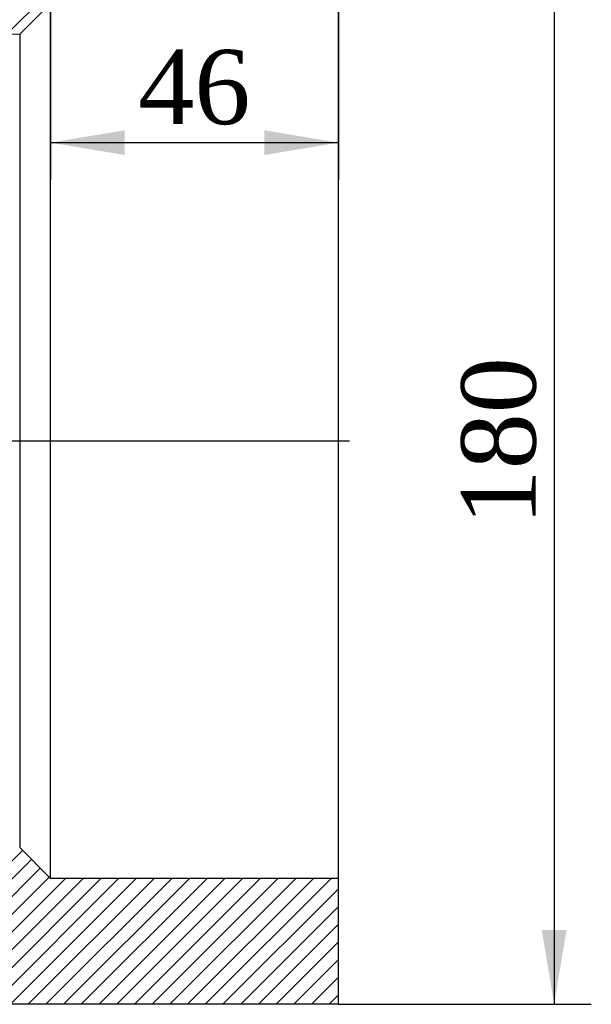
# Model space of a CAD drawing. Header units: millimetres. Extents: x 0 to 1174, y 0 to 830.
# Tile 2 of 15: x 319 to 411, y 428 to 585. Entities that reach past the tile are written whole.
import ezdxf
from ezdxf.enums import TextEntityAlignment as Align
from ezdxf.lldxf.tags import DXFTag

# ---------------------------------------------------------------- set-up
doc = ezdxf.new("R2010")
doc.units = ezdxf.units.MM
doc.header["$LTSCALE"] = 3.952569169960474
for name, color, linetype in [('CAP180G', 7, 'Continuous'), ('Default', 7, 'Continuous'), ('DV4_Default', 7, 'Continuous')]:
    doc.layers.add(name, color=color, linetype=linetype)
doc.styles.add('SEACAD_Times_New_Roman', font='times.ttf')
tags = doc.linetypes.add('CENTER2', pattern=[28.575000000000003, 19.05, -3.175, 3.175, -3.175]).pattern_tags.tags
tags[10:11] = [DXFTag(74, 4), DXFTag(75, 0), DXFTag(340, '0'), DXFTag(46, 0.0), DXFTag(50, 0.0), DXFTag(44, 0.0), DXFTag(45, 0.0)]
tags[8:9] = [DXFTag(74, 4), DXFTag(75, 0), DXFTag(340, '0'), DXFTag(46, 0.0), DXFTag(50, 0.0), DXFTag(44, 0.0), DXFTag(45, 0.0)]
tags[6:7] = [DXFTag(74, 4), DXFTag(75, 0), DXFTag(340, '0'), DXFTag(46, 0.0), DXFTag(50, 0.0), DXFTag(44, 0.0), DXFTag(45, 0.0)]
tags[4:5] = [DXFTag(74, 4), DXFTag(75, 0), DXFTag(340, '0'), DXFTag(46, 0.0), DXFTag(50, 0.0), DXFTag(44, 0.0), DXFTag(45, 0.0)]
doc.dimstyles.new('ANSImm', dxfattribs={"dimtxt": 11.85770750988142, "dimasz": 11.85770750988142, "dimexe": 5.928853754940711, "dimexo": 0, "dimgap": 2.964426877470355, "dimtad": 1, "dimdsep": 46, "dimtxsty": 'SEACAD_Times_New_Roman', "dimblk1": '_SE_FILLED', "dimblk2": '_SE_FILLED', "dimsah": 1, "dimcen": 5.928853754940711, "dimazin": 0, "dimtfac": 0.85, "dimtdec": 3, "dimtofl": 0, "dimtmove": 0, "dimatfit": 3, "dimfxl": 1, "dimarcsym": 0})

# ---------------------------------------------------------------- blocks, each defined once
blk = doc.blocks.new('SE6')
at = {"layer": 'CAP180G', "linetype": 'Continuous'}
h = blk.add_hatch(dxfattribs=at)
h.set_pattern_fill('LINE', scale=0.6299212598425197, angle=45, style=0)
h.set_pattern_definition([(45, (0, 0), (-1.414213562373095, 1.414213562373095), [])])
edge = h.paths.add_edge_path()
edge.add_arc((287.6520347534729, 482.014539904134), 10, 181.7357045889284, 240.5551451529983, ccw=False)
edge.add_line((277.6566229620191, 481.7116486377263), (277.3826126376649, 490.7539893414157))
edge.add_arc((272.3849067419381, 490.6025437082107), 5, 1.735704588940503, 55.21909834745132)
edge.add_line((275.2371058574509, 494.7092407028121), (272.5375747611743, 496.584129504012))
edge.add_arc((275.3897738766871, 500.6908264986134), 5, 177.4565126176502, 235.2190983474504, ccw=False)
edge.add_line((270.394699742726, 500.9127147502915), (271.1607336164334, 518.1574131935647))
edge.add_line((271.1607336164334, 518.1574131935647), (270.3946997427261, 535.4021116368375))
edge.add_arc((275.3897738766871, 535.6239998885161), 5, 124.78090165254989, 182.543487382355, ccw=False)
edge.add_line((272.5375747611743, 539.7306968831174), (275.237105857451, 541.6055856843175))
edge.add_arc((272.3849067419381, 545.7122826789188), 5, 304.78090165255, 358.2642954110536)
edge.add_line((277.3826126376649, 545.5608370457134), (277.6566229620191, 554.6031777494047))
edge.add_arc((287.6520347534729, 554.3002864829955), 10, 119.44485484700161, 178.2642954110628, ccw=False)
edge.add_arc((277.820321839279, 571.7168711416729), 10, 299.4448548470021, 332.6098072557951)
edge.add_line((286.6992632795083, 567.1163930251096), (287.2305399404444, 568.14175913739))
edge.add_line((287.2305399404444, 568.14175913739), (289.9552197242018, 577.2240250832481))
edge.add_arc((297.617830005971, 574.9252419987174), 8, 91.3445889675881, 163.3007557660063, ccw=False)
edge.add_line((297.4301072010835, 582.9230392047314), (300.4365792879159, 582.9845614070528))
edge.add_line((300.4365792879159, 582.9845614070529), (319.3214025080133, 583.1235795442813))
edge.add_line((319.3214025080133, 583.1235795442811), (324.2552361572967, 588.0574131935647))
edge.add_line((324.2552361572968, 588.0574131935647), (370.2552361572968, 588.0574131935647))
edge.add_line((370.2552361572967, 588.0574131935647), (370.2552361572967, 608.1574131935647))
edge.add_line((370.2552361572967, 608.1574131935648), (265.2552361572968, 608.1574131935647))
edge.add_arc((265.2552361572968, 593.1574131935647), 15, 90, 172.2385003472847)
edge.add_arc((815.5182524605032, 518.1574131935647), 570.3506884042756, 172.2385003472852, 178.2919762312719)
edge.add_line((245.4209732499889, 535.1574131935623), (243.4218618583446, 535.2170256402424))
edge.add_arc((815.5182524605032, 518.1574131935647), 572.3506884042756, 178.2919762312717, 178.948216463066)
edge.add_arc((295.2552361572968, 527.7089989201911), 52, 178.9482164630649, 180)
edge.add_line((243.2552361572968, 527.7089989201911), (243.2552361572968, 508.6058274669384))
edge.add_arc((295.2552361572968, 508.6058274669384), 52, 180, 181.0517835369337)
edge.add_arc((815.5182524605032, 518.1574131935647), 572.3506884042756, 181.0517835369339, 181.7080237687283)
edge.add_line((243.4218618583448, 501.0978007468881), (245.4209732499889, 501.1574131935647))
edge.add_arc((815.5182524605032, 518.1574131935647), 570.3506884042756, 181.7080237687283, 187.7614996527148)
edge.add_arc((265.2552361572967, 443.1574131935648), 15, 187.7614996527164, 270)
edge.add_line((265.2552361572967, 428.1574131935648), (370.2552361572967, 428.1574131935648))
edge.add_line((370.2552361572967, 428.1574131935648), (370.2552361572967, 448.2574131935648))
edge.add_line((370.2552361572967, 448.2574131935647), (324.2552361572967, 448.2574131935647))
edge.add_line((324.2552361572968, 448.2574131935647), (319.3214025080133, 453.1912468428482))
edge.add_line((319.3214025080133, 453.1912468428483), (300.4365792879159, 453.3302649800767))
edge.add_line((300.4365792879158, 453.3302649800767), (297.4301072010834, 453.3917871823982))
edge.add_arc((297.617830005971, 461.3895843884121), 8, 196.6992442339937, 268.6554110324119, ccw=False)
edge.add_line((289.9552197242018, 459.0908013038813), (287.2305399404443, 468.1730672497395))
edge.add_line((287.2305399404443, 468.1730672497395), (286.6992632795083, 469.1984333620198))
edge.add_arc((277.820321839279, 464.5979552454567), 10, 27.39019274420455, 60.55514515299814)
at = {"layer": 'CAP180G', "color": 7, "linetype": 'Continuous'}
for p, q in [((319.3214025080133, 583.1235795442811), (324.2552361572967, 588.0574131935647)), ((324.2552361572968, 448.2574131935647), (324.2552361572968, 588.0574131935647)), ((370.2552361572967, 448.2574131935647), (370.2552361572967, 588.0574131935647)), ((319.3214025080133, 583.1235795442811), (300.4365792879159, 582.9845614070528)), ((319.3214025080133, 583.1235795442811), (319.3214025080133, 453.1912468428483)), ((324.2552361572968, 448.2574131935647), (319.3214025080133, 453.1912468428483)), ((370.2552361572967, 448.2574131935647), (324.2552361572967, 448.2574131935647)), ((370.2552361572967, 428.1574131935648), (370.2552361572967, 448.2574131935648)), ((370.2552361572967, 428.1574131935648), (265.2552361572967, 428.1574131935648))]:
    blk.add_line(p, q, dxfattribs=at)
at = {"layer": 'DV4_Default', "color": 7, "linetype": 'CENTER2'}
blk.add_line((241.5052361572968, 518.1574131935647), (372.0052361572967, 518.1574131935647), dxfattribs=at)
blk = doc.blocks.new('DMBLK54')
at = {"layer": 'Default', "linetype": 'Continuous'}
for points in [[(257.0252786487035, 654.5442773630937), (245.1675710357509, 652.5679927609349), (257.0252786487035, 650.5917081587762)], [(358.3975285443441, 654.5442773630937), (358.3975285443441, 650.5917081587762), (370.2552361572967, 652.5679927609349)]]:
    blk.add_hatch(color=7, dxfattribs=at).paths.add_polyline_path(points)
at = {"layer": 'Default', "color": 7, "linetype": 'Continuous'}
for p, q in [((245.1675640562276, 518.1574131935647), (245.1675640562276, 658.4968465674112)), ((370.2552361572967, 518.1574131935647), (370.2552361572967, 658.4968465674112)), ((370.2552361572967, 652.5679927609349), (245.1675710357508, 652.5679927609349))]:
    blk.add_line(p, q, dxfattribs=at)
at = {"layer": 'Default', "color": 7, "linetype": 'Continuous', "style": 'SEACAD_Times_New_Roman'}
blk.add_text('125', height=11.85770750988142, dxfattribs=at).set_placement((297.2821218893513, 667.3901271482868), align=Align.TOP_LEFT)
blk = doc.blocks.new('_SE_FILLED')
at = {"color": 0}
blk.add_line((0, 0), (-1, 0), dxfattribs=at)
blk.add_solid([(0, 0), (-1, -0.1665), (-1, 0.1665), (0, 0)], dxfattribs=at)
blk = doc.blocks.new('DMBLK55')
at = {"layer": 'Default', "linetype": 'Continuous'}
for points in [[(406.663112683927, 596.299705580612), (404.6868280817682, 608.1574131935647), (402.7105434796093, 596.299705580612)], [(406.663112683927, 440.0151158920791), (402.7105434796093, 440.0151158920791), (404.6868280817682, 428.1574082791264)]]:
    blk.add_hatch(color=7, dxfattribs=at).paths.add_polyline_path(points)
at = {"layer": 'Default', "color": 7, "linetype": 'Continuous'}
for p, q in [((370.2552361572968, 608.1574131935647), (410.6156818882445, 608.1574131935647)), ((404.6868280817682, 608.1574131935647), (404.6868280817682, 428.1574082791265)), ((370.2552361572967, 428.1574131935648), (410.6156818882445, 428.1574131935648))]:
    blk.add_line(p, q, dxfattribs=at)
at = {"layer": 'Default', "color": 7, "linetype": 'Continuous', "style": 'SEACAD_Times_New_Roman'}
blk.add_text('180', height=11.85770750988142, rotation=90, dxfattribs=at).set_placement((389.8646936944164, 504.6699709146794), align=Align.TOP_LEFT)
blk = doc.blocks.new('DMBLK56')
at = {"layer": 'Default', "linetype": 'Continuous'}
for points in [[(336.1129437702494, 563.8345912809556), (336.1129437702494, 567.787160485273), (324.2552361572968, 565.8108758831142)], [(358.3975272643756, 563.8345912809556), (370.2552348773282, 565.8108758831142), (358.3975272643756, 567.787160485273)]]:
    blk.add_hatch(color=7, dxfattribs=at).paths.add_polyline_path(points)
at = {"layer": 'Default', "color": 7, "linetype": 'Continuous'}
for p, q in [((324.2552361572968, 588.0574131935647), (324.2552361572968, 559.8820220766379)), ((370.2552361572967, 588.0574131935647), (370.2552361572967, 559.8820220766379)), ((324.2552361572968, 565.8108758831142), (370.2552348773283, 565.8108758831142))]:
    blk.add_line(p, q, dxfattribs=at)
at = {"layer": 'Default', "color": 7, "linetype": 'Continuous', "style": 'SEACAD_Times_New_Roman'}
blk.add_text('46', height=11.85770750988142, dxfattribs=at).set_placement((338.2636089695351, 580.6330102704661), align=Align.TOP_LEFT)

msp = doc.modelspace()

# ---------------------------------------------------------------- block references
at = {"layer": 'Default'}
msp.add_blockref('SE6', (0, 0), dxfattribs=at)

# ---------------------------------------------------------------- dimensions: what is measured, and where the dimension line sits
at = {"layer": 'Default', "color": 7, "linetype": 'Continuous'}
dim = msp.add_linear_dim(base=(245.1675640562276, 652.5679927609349), p1=(370.2552361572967, 518.1574131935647), p2=(245.1675640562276, 518.1574131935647), text='\\A1;125 {}', dimstyle='ANSImm', dxfattribs=at)
dim.commit()
dim.dimension.update_dxf_attribs({"geometry": 'DMBLK54', "text_midpoint": (314.9197593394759, 652.5679927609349), "dimtype": 160})
for base, p1, p2, angle, picture, middle in [((404.6868280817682, 608.1574131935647), (370.2552361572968, 608.1574131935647), (370.2552361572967, 428.1574131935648), 269.99999999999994, 'DMBLK55', (404.6868280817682, 518.1574107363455)), ((324.2552361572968, 565.8108758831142), (324.2552361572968, 588.0574131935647), (370.2552361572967, 588.0574131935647), 0, 'DMBLK56', (347.2552355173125, 565.8108758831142))]:
    dim = msp.add_linear_dim(base=base, p1=p1, p2=p2, angle=angle, text='\\A1;<>', dimstyle='ANSImm', dxfattribs=at)
    dim.commit()
    dim.dimension.update_dxf_attribs({"geometry": picture, "text_midpoint": middle, "dimtype": 161})

doc.saveas('drawing.dxf')
